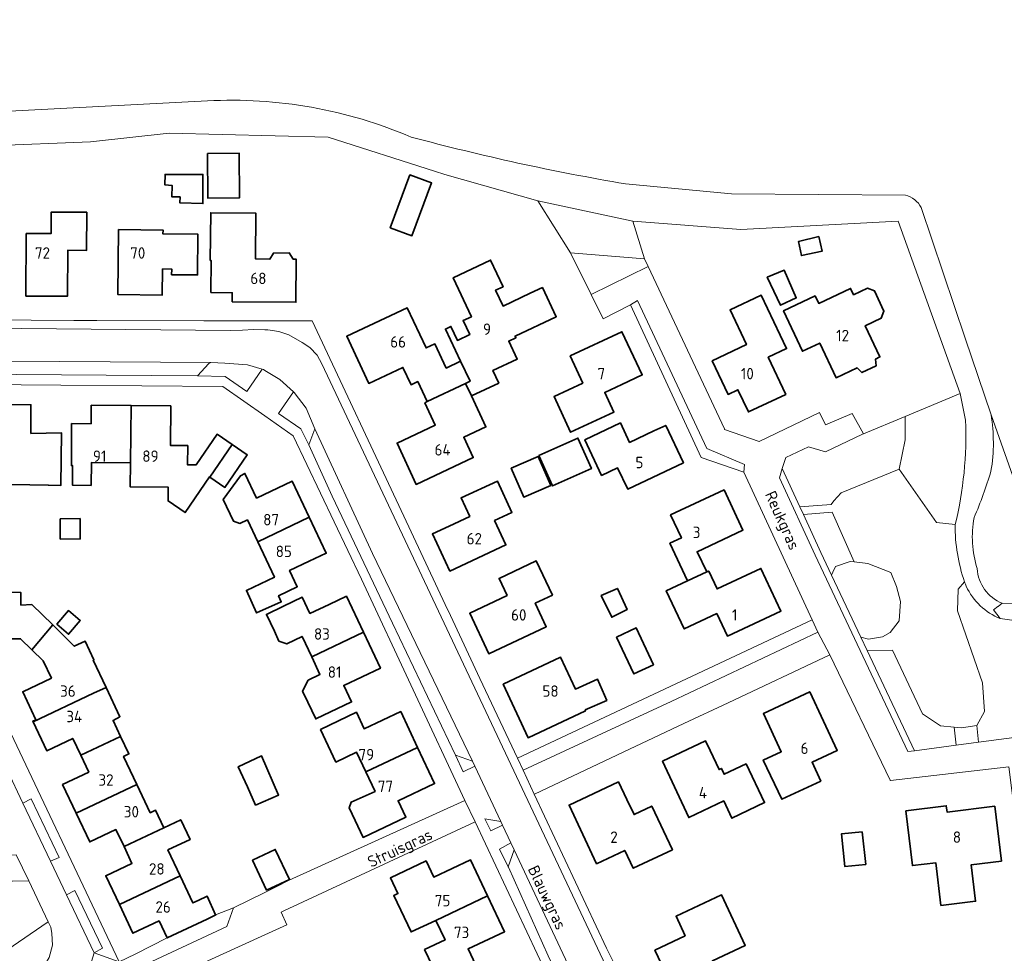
# Model space of a CAD drawing. Header units: metres. Extents: x 247853 to 249526, y 479948 to 481290.
# Tile 30 of 32: x 248961 to 249116, y 480798 to 480945. Entities that reach past the tile are written whole.
import ezdxf
from ezdxf.enums import TextEntityAlignment as Align

# ---------------------------------------------------------------- set-up
doc = ezdxf.new("R2010")
doc.units = ezdxf.units.M
for name, color, linetype, lineweight in [('B-XX-GR-GRAS-GV', 60, 'Continuous', 13), ('B-XX-GR-GROENVOORZIENING-GV', 80, 'Continuous', 18), ('B-XX-GR-HOUTWAL-GV', 40, 'Continuous', 13), ('B-XX-OG-BEBOUWING-GV', 7, 'Continuous', 35), ('B-XX-OG-BEBOUWING-T18', 10, 'Continuous', 18), ('B-XX-OG-TERREIN_ERF-GV', 7, 'Continuous', 18), ('B-XX-OG-TOPOGRAFIE-T18', 10, 'Continuous', 18), ('B-XX-OG-WATER-GV', 130, 'Continuous', 18), ('B-XX-VH-VERHARDING_GESLOTEN-GV', 252, 'Continuous', 18), ('B-XX-VH-VERHARDING_OPEN-GV', 252, 'Continuous', 18)]:
    doc.layers.add(name, color=color, linetype=linetype, lineweight=lineweight)
doc.styles.add('NLCS-ISO-M-T18', font='NLCS-ISO.ttf', dxfattribs={"height": 1.8})

msp = doc.modelspace()

# ---------------------------------------------------------------- linework, layer by layer
at = {"layer": 'B-XX-GR-GRAS-GV'}
for points in [[(248955.715, 480930.112), (248990.96, 480931.961)], [(249103.376, 480915.139), (249110.309, 480894.561), (249114.372, 480882.508), (249118.746, 480870.153), (249123.508, 480859.57), (249130.652, 480857.188), (249151.29, 480858.512), (249175.233, 480863.5), (249176.436, 480863.258), (249186.082, 480864.729), (249198.253, 480868.433), (249201.825, 480873.328), (249204.074, 480889.997), (249207.91, 480910.105), (249215.319, 480930.214)], [(249056.827, 480918.878), (249073.488, 480917.303), (249100.889, 480917.101)]]:
    msp.add_lwpolyline(points, dxfattribs=at)
for points in [[(248990.96, 480931.961, -0.1148158), (249023.056, 480926.257)], [(249023.056, 480926.257, 0.0235365), (249056.827, 480918.878)], [(249100.889, 480917.101, -0.2193063), (249103.376, 480915.139)]]:
    msp.add_lwpolyline(points, format="xyb", dxfattribs=at)
at = {"layer": 'B-XX-GR-GROENVOORZIENING-GV'}
for points in [[(249059.8, 480907.08), (249057.989, 480913.011), (249042.98, 480916.23), (249048.16, 480908.01)], [(249099.882, 480873.946), (249100.856, 480878.556), (249100.856, 480882.271), (249094.278, 480879.522), (249094.111, 480879.456), (249088.289, 480876.667), (249085.6, 480877.467), (249082.033, 480875.8), (249081.489, 480874.033), (249084.264, 480868.029), (249089.201, 480868.403), (249089.641, 480868.97), (249090.754, 480870.231)], [(249092.82, 480859.341), (249089.347, 480867.206), (249084.821, 480866.823), (249087.589, 480860.833), (249089.266, 480857.273), (249089.473, 480857.754), (249089.877, 480858.637), (249092.191, 480859.409)], [(249092.82, 480859.341), (249092.191, 480859.409), (249089.877, 480858.637), (249089.473, 480857.754), (249089.266, 480857.273), (249093.875, 480847.492), (249095.094, 480847.168), (249097.298, 480847.535), (249098.473, 480848.234), (249099.906, 480850.072), (249100.089, 480853.123), (249099.465, 480855.475), (249098.583, 480857.681), (249094.947, 480859.114)], [(249108.581, 480833.316), (249106.417, 480833.528), (249103.588, 480835.394), (249098.831, 480845.429), (249094.875, 480845.37), (249102.3, 480829.611), (249108.879, 480830.473)], [(249108.581, 480833.316), (249108.879, 480830.473), (249112.407, 480830.935), (249112.138, 480833.592), (249109.696, 480833.206)], [(248946.846, 480824.14), (248944.205, 480824.14), (248944.133, 480808.979), (248946.541, 480809.062), (248960.293, 480809.062), (248962.832, 480809.098), (248960.872, 480813.229), (248946.726, 480813.069), (248946.819, 480820.975)], [(248944.11, 480804.24), (248944.11, 480802.91), (248950.19, 480798.18), (248951.69, 480798.18), (248959.4, 480798.19), (248965.886, 480802.662), (248962.832, 480809.098), (248960.293, 480809.062), (248946.541, 480809.062), (248944.133, 480808.979)], [(248959.4, 480798.19), (248959.34, 480793.6), (248959.39, 480793.46), (248959.26, 480792.6), (248960.31, 480792.59), (248961.84, 480792.88), (248963.5, 480793.79), (248964.9, 480795.16), (248966.04, 480797.04), (248966.56, 480798.98), (248966.49, 480800.84), (248966.29, 480801.81), (248965.886, 480802.662)]]:
    msp.add_lwpolyline(points, close=True, dxfattribs=at)
for points in [[(249110.374, 480881.669), (249109.511, 480885.889), (249100.856, 480882.271)], [(249100.856, 480882.271), (249100.856, 480878.556), (249099.882, 480873.946), (249105.771, 480865.57), (249108.722, 480865.214)], [(249108.722, 480865.214), (249105.771, 480865.57), (249099.882, 480873.946), (249090.754, 480870.231), (249089.641, 480868.97), (249089.201, 480868.403), (249084.264, 480868.029), (249084.821, 480866.823), (249089.347, 480867.206), (249092.82, 480859.341), (249094.947, 480859.114), (249098.583, 480857.681), (249099.465, 480855.475), (249100.089, 480853.123), (249099.906, 480850.072), (249098.473, 480848.234), (249097.298, 480847.535), (249095.094, 480847.168), (249093.875, 480847.492), (249094.875, 480845.37), (249098.831, 480845.429), (249103.588, 480835.394), (249106.417, 480833.528), (249108.581, 480833.316), (249109.696, 480833.206), (249112.138, 480833.592), (249113.36, 480835.78), (249113.038, 480840.282), (249109.072, 480851.667), (249109.184, 480855.037), (249110.202, 480856.212)], [(249110.202, 480856.212), (249109.184, 480855.037), (249109.072, 480851.667), (249113.038, 480840.282), (249113.36, 480835.78), (249112.138, 480833.592), (249112.407, 480830.935), (249116.8, 480831.511), (249120.819, 480832.038), (249119.5, 480849.889), (249115.833, 480850.411)]]:
    msp.add_lwpolyline(points, dxfattribs=at)
for points in [[(249108.722, 480865.214, 0.0695359), (249110.374, 480881.669)], [(249110.202, 480856.212, -0.0864624), (249108.722, 480865.214)], [(249110.46, 480855.504, -0.0074812), (249110.202, 480856.212)], [(249115.833, 480850.411, -0.1880205), (249110.46, 480855.504)]]:
    msp.add_lwpolyline(points, format="xyb", dxfattribs=at)
at = {"layer": 'B-XX-GR-HOUTWAL-GV'}
msp.add_lwpolyline([(249116.122, 480852.833), (249118.778, 480852.811), (249138.067, 480853.811), (249150.678, 480854.433), (249159.533, 480855.533), (249166.722, 480856.611), (249173.278, 480858.5), (249179.522, 480858.9), (249184.333, 480858.489), (249186.167, 480857.278), (249184.878, 480856.167), (249193.2, 480853.45), (249194.978, 480859.533), (249176.436, 480863.258), (249175.233, 480863.5), (249151.29, 480858.512), (249130.652, 480857.188), (249123.508, 480859.57), (249118.746, 480870.153), (249114.372, 480882.508)], dxfattribs=at)
for points in [[(249114.372, 480882.508, -0.0406053), (249114.738, 480878.165)], [(249114.738, 480878.165, -0.0424788), (249114.365, 480873.629)], [(249114.365, 480873.629, -0.0292458), (249111.707, 480866.327)], [(249111.707, 480866.327, 0.1248385), (249112.202, 480858.294)], [(249112.202, 480858.294, 0.2912323), (249116.122, 480852.833)]]:
    msp.add_lwpolyline(points, format="xyb", dxfattribs=at)
at = {"layer": 'B-XX-OG-BEBOUWING-GV'}
for points in [[(248990.974, 480923.668), (248991.017, 480916.651), (248996.019, 480916.682), (248995.976, 480923.698)], [(248986.7, 480916.86), (248986.61, 480915.91), (248990.26, 480915.78), (248990.25, 480920.38), (248984.31, 480920.38), (248984.28, 480918.73), (248985.41, 480918.64), (248985.39, 480916.83)], [(249022.854, 480920.296), (249019.767, 480911.98), (249023.179, 480910.713), (249026.266, 480919.03)], [(248962.442, 480911.067), (248962.4, 480901.217), (248968.921, 480901.173), (248968.969, 480908.435), (248971.944, 480908.411), (248971.976, 480914.409), (248966.379, 480914.439), (248966.341, 480911.05)], [(249000.809, 480907.046), (248998.55, 480907.058), (248998.588, 480914.288), (248991.487, 480914.326), (248991.415, 480906.838), (248991.55, 480906.837), (248991.53, 480901.79), (248994.891, 480901.745), (248994.881, 480900.323), (249004.905, 480900.247), (249004.955, 480907.025), (249004.467, 480907.028), (249003.868, 480908.003), (249001.362, 480907.981)], [(248976.987, 480911.672), (248976.872, 480901.457), (248983.869, 480901.382), (248983.913, 480905.489), (248985.343, 480905.474), (248985.333, 480904.576), (248989.411, 480904.533), (248989.472, 480910.947), (248983.975, 480911.002), (248983.981, 480911.602)], [(249087.267, 480910.589), (249084.067, 480909.833), (249084.511, 480907.589), (249087.789, 480908.289)], [(249031.637, 480887.468), (249032.542, 480885.525), (249036.84, 480887.51), (249035.932, 480889.495), (249039.751, 480891.297), (249038.418, 480894.118), (249039.548, 480894.646), (249039.429, 480894.899), (249045.913, 480897.946), (249043.733, 480902.562), (249041.806, 480901.653), (249037.523, 480899.633), (249036.354, 480902.121), (249037.53, 480902.674), (249035.554, 480906.881), (249029.671, 480904.1), (249032.547, 480897.959), (249031.238, 480897.34), (249032.269, 480895.154), (249030.337, 480894.242), (249029.304, 480896.428), (249028.447, 480896.022), (249030.837, 480890.962), (249032.333, 480887.796)], [(249079.111, 480904.167), (249081.222, 480899.778), (249083.689, 480900.922), (249081.8, 480905.278)], [(249093.274, 480889.919), (249094.033, 480889.16), (249096.26, 480890.211), (249096.192, 480891.295), (249096.879, 480891.62), (249094.555, 480896.548), (249097.091, 480897.714), (249097.498, 480898.838), (249096.033, 480902.017), (249094.906, 480902.434), (249092.736, 480901.431), (249092.242, 480902.431), (249087.23, 480900.049), (249086.67, 480901.229), (249081.691, 480898.894), (249084.681, 480892.531), (249087.394, 480893.816), (249089.974, 480888.363)], [(249070.467, 480891.03), (249072.972, 480885.732), (249074.51, 480886.456), (249076.165, 480882.959), (249082.04, 480885.727), (249079.289, 480891.589), (249082.162, 480892.954), (249078.195, 480901.338), (249073.272, 480899.026), (249075.849, 480893.573)], [(249028.544, 480889.872), (249026.787, 480893.682), (249025.408, 480893.046), (249022.434, 480899.35), (249012.91, 480894.897), (249016.383, 480887.461), (249019.078, 480888.72), (249021.768, 480889.977), (249023.039, 480887.256), (249024.096, 480887.758), (249025.569, 480884.603), (249031.637, 480887.468), (249032.333, 480887.796), (249030.837, 480890.962)], [(249048.084, 480891.787), (249050.072, 480887.518), (249045.551, 480885.387), (249048.164, 480879.766), (249054.985, 480882.938), (249053.538, 480886.046), (249056.246, 480887.307), (249059.438, 480888.793), (249056.252, 480895.589)], [(249025.187, 480884.423), (249026.852, 480880.895), (249020.84, 480878.049), (249023.837, 480871.557), (249032.824, 480875.776), (249031.324, 480878.971), (249034.827, 480880.615), (249032.542, 480885.525), (249031.637, 480887.468), (249025.569, 480884.603)], [(248963.147, 480879.595), (248963.187, 480884.106), (248956.931, 480884.162), (248956.854, 480875.145), (248959.998, 480875.111), (248960.005, 480871.562), (248962.99, 480871.484), (248965.895, 480871.455), (248965.895, 480871.433), (248967.89, 480871.4), (248968.011, 480879.65)], [(248978.832, 480874.96), (248978.94, 480883.963), (248972.673, 480884.021), (248972.655, 480881.106), (248969.59, 480881.125), (248969.548, 480874.514), (248969.748, 480874.513), (248969.729, 480871.418), (248972.655, 480871.389), (248972.691, 480874.983)], [(248991.357, 480872.691), (248994.861, 480877.823), (248992.49, 480879.443), (248989.189, 480874.614), (248987.847, 480874.62), (248987.861, 480877.661), (248985.168, 480877.674), (248985.197, 480883.905), (248978.94, 480883.963), (248978.832, 480874.96), (248978.818, 480871.148), (248984.779, 480871.126), (248984.771, 480868.956), (248987.446, 480867.127), (248991.291, 480872.736)], [(249061.296, 480879.965), (249057.46, 480878.157), (249056.007, 480881.241), (249050.406, 480878.586), (249053.039, 480872.958), (249055.572, 480874.144), (249057.156, 480870.815), (249065.934, 480874.967), (249063.139, 480880.834)], [(249043.179, 480876.094), (249045.321, 480871.31), (249051.443, 480874.05), (249049.302, 480878.835)], [(248991.357, 480872.691), (248993.726, 480871.072), (248997.233, 480876.202), (248994.861, 480877.823)], [(249038.821, 480874.135), (249040.795, 480869.563), (249045.042, 480871.397), (249043.067, 480875.969)], [(248997.266, 480865.964), (248998.886, 480862.517), (249007.003, 480866.393), (249004.337, 480872.059), (248998.722, 480869.405), (248996.874, 480873.276), (248996.196, 480872.907), (248993.467, 480869.179), (248995.054, 480865.782), (248996.079, 480865.41)], [(249029.016, 480864.989), (249026.409, 480863.763), (249029.168, 480857.894), (249037.969, 480862.02), (249036.179, 480865.853), (249038.927, 480867.136), (249036.627, 480872.064), (249030.917, 480869.416), (249032.269, 480866.518)], [(249066.551, 480856.383), (249069.605, 480857.761), (249068.084, 480860.957), (249075.309, 480864.346), (249072.337, 480870.696), (249063.915, 480866.747), (249065.614, 480863.124), (249063.802, 480862.275)], [(248967.792, 480866.152), (248967.802, 480862.949), (248970.936, 480862.958), (248970.926, 480866.162)], [(249007.003, 480866.393), (248998.886, 480862.517), (249001.512, 480856.93), (248998.244, 480855.391), (248997.107, 480854.86), (248998.725, 480851.314), (249002.605, 480853.047), (249002.168, 480854.026), (249005.109, 480855.431), (249003.909, 480858.007), (249006.967, 480859.446), (249009.673, 480860.72)], [(249038.163, 480854.037), (249032.282, 480851.272), (249035.274, 480844.887), (249044.332, 480849.131), (249042.587, 480852.841), (249045.304, 480854.123), (249042.763, 480859.512), (249036.888, 480856.754)], [(249069.605, 480857.761), (249066.551, 480856.383), (249063.223, 480854.814), (249066.047, 480848.804), (249071.178, 480851.215), (249072.849, 480847.658), (249081.279, 480851.615), (249078.128, 480858.334), (249071.229, 480855.098), (249069.913, 480857.905)], [(249052.98, 480854.06), (249054.64, 480850.64), (249057.06, 480851.84), (249055.53, 480855.18)], [(248961.569, 480852.521), (248961.578, 480854.544), (248958.32, 480854.558), (248958.319, 480854.42), (248953.582, 480854.455), (248953.591, 480852.28), (248953.525, 480842.301), (248958.535, 480842.286), (248958.561, 480847.252), (248961.546, 480847.236), (248963.318, 480845.513), (248966.611, 480849.417), (248963.34, 480852.63)], [(249007.405, 480844.376), (249015.538, 480848.258), (249012.868, 480853.931), (249010.161, 480852.657), (249007.113, 480851.223), (249005.903, 480853.793), (249002.934, 480852.363), (249000.273, 480851.082), (249001.522, 480848.429), (249002.23, 480846.87), (249003.492, 480846.429), (249005.889, 480847.602)], [(248967.269, 480849.541), (248969.099, 480847.961), (248970.947, 480850.102), (248969.116, 480851.681)], [(248966.611, 480849.417), (248963.318, 480845.513), (248965.126, 480843.756), (248966.41, 480841.06), (248961.885, 480838.906), (248963.954, 480834.484), (248963.465, 480834.255), (248963.516, 480834.147), (248973.053, 480838.664), (248975.025, 480839.568), (248973, 480843.859), (248973.097, 480843.905), (248971.697, 480846.876), (248970.012, 480846.076)], [(249055.415, 480847.52), (249058.143, 480841.712), (249061.216, 480843.15), (249058.497, 480848.961)], [(249015.538, 480848.258), (249007.405, 480844.376), (249008.69, 480841.639), (249006.847, 480840.722), (249005.969, 480839.006), (249006.775, 480837.268), (249008.02, 480834.623), (249013.668, 480837.295), (249012.449, 480839.884), (249018.205, 480842.592)], [(249037.524, 480840.086), (249041.471, 480831.662), (249050.528, 480835.907), (249050.462, 480836.047), (249053.866, 480837.544), (249052.408, 480840.857), (249048.927, 480839.325), (249046.582, 480844.331)], [(248971.03, 480828.89), (248977.301, 480831.868), (248976.112, 480834.379), (248977.199, 480834.96), (248975.025, 480839.568), (248973.053, 480838.664), (248963.516, 480834.147), (248965.67, 480829.611), (248969.766, 480831.554)], [(249087.567, 480824.831), (249086.186, 480827.787), (249090.166, 480829.647), (249085.825, 480838.902), (249078.515, 480835.456), (249081.341, 480829.459), (249078.511, 480828.136), (249081.428, 480821.962)], [(249024.079, 480830.112), (249021.408, 480835.786), (249015.653, 480833.078), (249014.435, 480835.666), (249008.788, 480832.952), (249011.212, 480827.821), (249014.467, 480829.366), (249015.929, 480826.261)], [(248977.301, 480831.868), (248971.03, 480828.89), (248972.288, 480826.241), (248968.165, 480824.284), (248970.303, 480819.764), (248979.863, 480824.273), (248977.77, 480828.705), (248978.61, 480829.103)], [(249062.618, 480827.964), (249066.781, 480819.092), (249072.272, 480821.697), (249073.558, 480818.988), (249078.723, 480821.439), (249075.8, 480827.545), (249072.34, 480825.914), (249071.913, 480826.821), (249071.543, 480826.646), (249070.131, 480829.641), (249069.412, 480831.166)], [(248997.3, 480823.93), (248998.563, 480821.041), (249002.179, 480822.621), (248999.471, 480828.818), (248995.83, 480827.09)], [(249015.929, 480826.261), (249017.374, 480823.193), (249013.606, 480821.51), (249013.294, 480820.61), (249014.22, 480818.615), (249015.478, 480815.966), (249022.216, 480819.154), (249021.002, 480821.733), (249026.749, 480824.438), (249024.079, 480830.112)], [(248977.834, 480814.515), (248984.111, 480817.488), (248982.805, 480820.245), (248981.955, 480819.843), (248979.863, 480824.273), (248970.303, 480819.764), (248972.444, 480815.24), (248976.568, 480817.191)], [(249055.723, 480824.714), (249047.934, 480821.044), (249052.266, 480811.819), (249056.701, 480813.917), (249058.037, 480811.093), (249064.19, 480814.004), (249060.939, 480820.885), (249058.153, 480819.561), (249057.026, 480821.951)], [(249100.944, 480820.159), (249101.995, 480811.528), (249105.66, 480811.97), (249106.471, 480805.238), (249111.94, 480805.897), (249111.247, 480811.648), (249116.008, 480812.232), (249114.953, 480820.869), (249107.449, 480819.949), (249107.327, 480820.942)], [(248977.102, 480805.392), (248986.674, 480809.93), (248984.758, 480813.98), (248988.239, 480815.627), (248986.765, 480818.744), (248984.111, 480817.488), (248977.834, 480814.515), (248979.089, 480811.863), (248974.965, 480809.912)], [(249094.103, 480816.861), (249090.822, 480816.517), (249091.362, 480811.369), (249094.644, 480811.713)], [(248998.07, 480812.377), (249000.286, 480807.65), (249003.877, 480809.334), (249001.661, 480814.061)], [(249026.953, 480802.895), (249035.071, 480806.761), (249032.38, 480812.429), (249026.625, 480809.698), (249025.41, 480812.259), (249019.799, 480809.589), (249020.98, 480807.102), (249020.3, 480806.798), (249023.035, 480801.079)], [(248990.916, 480803.07), (248992.279, 480803.739), (248992.259, 480803.783), (248990.91, 480806.705), (248989.516, 480806.041), (248988.697, 480805.654), (248986.674, 480809.93), (248977.102, 480805.392), (248979.245, 480800.861), (248983.359, 480802.812), (248984.635, 480800.121)], [(249035.071, 480806.761), (249026.953, 480802.895), (249028.405, 480799.821), (249025.159, 480798.288), (249027.599, 480793.167), (249033.235, 480795.828), (249032.025, 480798.389), (249037.76, 480801.097)], [(249066.21, 480800.481), (249061.438, 480798.198), (249062.932, 480794.996), (249062.205, 480794.657), (249063.634, 480791.594), (249064.338, 480791.916), (249066.318, 480787.76), (249073.084, 480790.984), (249070.502, 480796.53), (249075.653, 480798.944), (249071.915, 480806.926), (249064.762, 480803.551)]]:
    msp.add_lwpolyline(points, close=True, dxfattribs=at)
at = {"layer": 'B-XX-OG-TERREIN_ERF-GV'}
for points in [[(248956.43, 480897.45), (248969.94, 480897.34), (248973.54, 480897.34), (248990.43, 480897.31), (249000, 480897.299), (249007.44, 480897.29), (249007.45, 480897.29), (249021.89, 480866.54), (249028.43, 480852.63), (249029.24, 480850.89), (249033.89, 480840.99), (249039.799, 480828.416), (249086.189, 480850.2), (249075.444, 480873.456), (249068.71, 480875.8), (249057.58, 480899.85), (249053.3, 480897.63), (249051.407, 480901.453), (249048.21, 480907.93), (249048.16, 480908.01), (249042.98, 480916.23), (249028.34, 480920.38), (249026.74, 480920.89), (249009.987, 480926.232), (248984.927, 480926.85), (248972.56, 480925.48), (248956.71, 480924.88)], [(248958.32, 480854.558), (248961.578, 480854.544), (248961.569, 480852.521), (248963.34, 480852.63), (248966.611, 480849.417), (248970.012, 480846.076), (248971.697, 480846.876), (248973.097, 480843.905), (248973, 480843.859), (248975.025, 480839.568), (248977.199, 480834.96), (248976.112, 480834.379), (248977.301, 480831.868), (248978.61, 480829.103), (248977.77, 480828.705), (248979.863, 480824.273), (248981.955, 480819.843), (248982.805, 480820.245), (248984.111, 480817.488), (248986.765, 480818.744), (248988.239, 480815.627), (248984.758, 480813.98), (248986.674, 480809.93), (248988.697, 480805.654), (248989.516, 480806.041), (248990.91, 480806.705), (248992.259, 480803.783), (248995.1, 480804.86), (249000, 480807.28), (249001.68, 480808.11), (249003.83, 480809.2), (249031.528, 480821.789), (249015.26, 480856.61), (249004.48, 480879.19), (249000, 480882.337), (248993.39, 480886.98), (248967.89, 480887.18), (248949.06, 480887.33)], [(248979.58, 480797.58), (248984.635, 480800.121), (248983.359, 480802.812), (248979.245, 480800.861), (248977.102, 480805.392), (248974.965, 480809.912), (248979.089, 480811.863), (248977.834, 480814.515), (248976.568, 480817.191), (248972.444, 480815.24), (248970.303, 480819.764), (248968.165, 480824.284), (248972.288, 480826.241), (248971.03, 480828.89), (248969.766, 480831.554), (248965.67, 480829.611), (248963.516, 480834.147), (248963.465, 480834.255), (248963.954, 480834.484), (248961.885, 480838.906), (248966.41, 480841.06), (248965.126, 480843.756), (248963.318, 480845.513), (248961.546, 480847.236), (248958.561, 480847.252)], [(248958.08, 480836.39), (248977.05, 480796.34)], [(249042.89, 480797.64), (249033.13, 480818.4), (249002.99, 480804.38), (249002.61, 480804.19), (249003.48, 480802.21), (249000, 480800.616), (248990.45, 480796.24)]]:
    msp.add_lwpolyline(points, dxfattribs=at)
for points in [[(248990.974, 480923.668), (248995.976, 480923.698), (248996.019, 480916.682), (248991.017, 480916.651)], [(248986.7, 480916.86), (248985.39, 480916.83), (248985.41, 480918.64), (248984.28, 480918.73), (248984.31, 480920.38), (248990.25, 480920.38), (248990.26, 480915.78), (248986.61, 480915.91)], [(249022.854, 480920.296), (249026.266, 480919.03), (249023.179, 480910.713), (249019.767, 480911.98)], [(248962.442, 480911.067), (248966.341, 480911.05), (248966.379, 480914.439), (248971.976, 480914.409), (248971.944, 480908.411), (248968.969, 480908.435), (248968.921, 480901.173), (248962.4, 480901.217)], [(248991.55, 480906.837), (248991.415, 480906.838), (248991.487, 480914.326), (248998.588, 480914.288), (248998.55, 480907.058), (249000.809, 480907.046), (249001.362, 480907.981), (249003.868, 480908.003), (249004.467, 480907.028), (249004.955, 480907.025), (249004.905, 480900.247), (248994.881, 480900.323), (248994.891, 480901.745), (248991.53, 480901.79)], [(249059.8, 480907.08), (249060.367, 480905.875), (249072.411, 480880.289), (249072.4, 480880.178), (249077.833, 480878.333), (249087.378, 480882.889), (249088.311, 480880.911), (249092.489, 480882.733), (249094.278, 480879.522), (249100.856, 480882.271), (249109.511, 480885.889), (249099.767, 480913.022), (249074.944, 480911.678), (249057.989, 480913.011)], [(248976.987, 480911.672), (248983.981, 480911.602), (248983.975, 480911.002), (248989.472, 480910.947), (248989.411, 480904.533), (248985.333, 480904.576), (248985.343, 480905.474), (248983.913, 480905.489), (248983.869, 480901.382), (248976.872, 480901.457)], [(249087.267, 480910.589), (249087.789, 480908.289), (249084.511, 480907.589), (249084.067, 480909.833)], [(249032.542, 480885.525), (249034.827, 480880.615), (249031.324, 480878.971), (249032.824, 480875.776), (249023.837, 480871.557), (249020.84, 480878.049), (249026.852, 480880.895), (249025.187, 480884.423), (249025.569, 480884.603), (249024.096, 480887.758), (249023.039, 480887.256), (249021.768, 480889.977), (249019.078, 480888.72), (249016.383, 480887.461), (249012.91, 480894.897), (249022.434, 480899.35), (249025.408, 480893.046), (249026.787, 480893.682), (249028.544, 480889.872), (249030.837, 480890.962), (249028.447, 480896.022), (249029.304, 480896.428), (249030.337, 480894.242), (249032.269, 480895.154), (249031.238, 480897.34), (249032.547, 480897.959), (249029.671, 480904.1), (249035.554, 480906.881), (249037.53, 480902.674), (249036.354, 480902.121), (249037.523, 480899.633), (249041.806, 480901.653), (249043.733, 480902.562), (249045.913, 480897.946), (249039.429, 480894.899), (249039.548, 480894.646), (249038.418, 480894.118), (249039.751, 480891.297), (249035.932, 480889.495), (249036.84, 480887.51)], [(249079.111, 480904.167), (249081.8, 480905.278), (249083.689, 480900.922), (249081.222, 480899.778)], [(249092.736, 480901.431), (249094.906, 480902.434), (249096.033, 480902.017), (249097.498, 480898.838), (249097.091, 480897.714), (249094.555, 480896.548), (249096.879, 480891.62), (249096.192, 480891.295), (249096.26, 480890.211), (249094.033, 480889.16), (249093.274, 480889.919), (249089.974, 480888.363), (249087.394, 480893.816), (249084.681, 480892.531), (249081.691, 480898.894), (249086.67, 480901.229), (249087.23, 480900.049), (249092.242, 480902.431)], [(249082.04, 480885.727), (249076.165, 480882.959), (249074.51, 480886.456), (249072.972, 480885.732), (249070.467, 480891.03), (249075.849, 480893.573), (249073.272, 480899.026), (249078.195, 480901.338), (249082.162, 480892.954), (249079.289, 480891.589)], [(249054.985, 480882.938), (249048.164, 480879.766), (249045.551, 480885.387), (249050.072, 480887.518), (249048.084, 480891.787), (249056.252, 480895.589), (249059.438, 480888.793), (249056.246, 480887.307), (249053.538, 480886.046)], [(248956.931, 480884.162), (248963.187, 480884.106), (248963.147, 480879.595), (248968.011, 480879.65), (248967.89, 480871.4), (248965.895, 480871.433), (248965.895, 480871.455), (248962.99, 480871.484), (248960.005, 480871.562), (248959.998, 480875.111), (248956.854, 480875.145), (248950.704, 480875.21), (248950.667, 480871.605), (248947.752, 480871.634), (248947.759, 480877.886), (248950.597, 480877.861), (248950.654, 480884.218)], [(248994.861, 480877.823), (248997.233, 480876.202), (248993.726, 480871.072), (248991.357, 480872.691), (248991.291, 480872.736), (248987.446, 480867.127), (248984.771, 480868.956), (248984.779, 480871.126), (248978.818, 480871.148), (248978.832, 480874.96), (248972.691, 480874.983), (248972.655, 480871.389), (248969.729, 480871.418), (248969.748, 480874.513), (248969.548, 480874.514), (248969.59, 480881.125), (248972.655, 480881.106), (248972.673, 480884.021), (248978.94, 480883.963), (248985.197, 480883.905), (248985.168, 480877.674), (248987.861, 480877.661), (248987.847, 480874.62), (248989.189, 480874.614), (248992.49, 480879.443)], [(249056.007, 480881.241), (249057.46, 480878.157), (249061.296, 480879.965), (249063.139, 480880.834), (249065.934, 480874.967), (249057.156, 480870.815), (249055.572, 480874.144), (249053.039, 480872.958), (249050.406, 480878.586)], [(249043.179, 480876.094), (249049.302, 480878.835), (249051.443, 480874.05), (249045.321, 480871.31)], [(249038.821, 480874.135), (249043.067, 480875.969), (249045.042, 480871.397), (249040.795, 480869.563)], [(249007.003, 480866.393), (249009.673, 480860.72), (249006.967, 480859.446), (249003.909, 480858.007), (249005.109, 480855.431), (249002.168, 480854.026), (249002.605, 480853.047), (248998.725, 480851.314), (248997.107, 480854.86), (248998.244, 480855.391), (249001.512, 480856.93), (248998.886, 480862.517), (248997.266, 480865.964), (248996.079, 480865.41), (248995.054, 480865.782), (248993.467, 480869.179), (248996.196, 480872.907), (248996.874, 480873.276), (248998.722, 480869.405), (249004.337, 480872.059)], [(249030.917, 480869.416), (249036.627, 480872.064), (249038.927, 480867.136), (249036.179, 480865.853), (249037.969, 480862.02), (249029.168, 480857.894), (249026.409, 480863.763), (249029.016, 480864.989), (249032.269, 480866.518)], [(249069.605, 480857.761), (249069.913, 480857.905), (249071.229, 480855.098), (249078.128, 480858.334), (249081.279, 480851.615), (249072.849, 480847.658), (249071.178, 480851.215), (249066.047, 480848.804), (249063.223, 480854.814), (249066.551, 480856.383), (249063.802, 480862.275), (249065.614, 480863.124), (249063.915, 480866.747), (249072.337, 480870.696), (249075.309, 480864.346), (249068.084, 480860.957)], [(248967.792, 480866.152), (248970.926, 480866.162), (248970.936, 480862.958), (248967.802, 480862.949)], [(249038.163, 480854.037), (249036.888, 480856.754), (249042.763, 480859.512), (249045.304, 480854.123), (249042.587, 480852.841), (249044.332, 480849.131), (249035.274, 480844.887), (249032.282, 480851.272)], [(249052.98, 480854.06), (249055.53, 480855.18), (249057.06, 480851.84), (249054.64, 480850.64)], [(249006.775, 480837.268), (249005.969, 480839.006), (249006.847, 480840.722), (249008.69, 480841.639), (249007.405, 480844.376), (249005.889, 480847.602), (249003.492, 480846.429), (249002.23, 480846.87), (249001.522, 480848.429), (249000.273, 480851.082), (249002.934, 480852.363), (249005.903, 480853.793), (249007.113, 480851.223), (249010.161, 480852.657), (249012.868, 480853.931), (249015.538, 480848.258), (249018.205, 480842.592), (249012.449, 480839.884), (249013.668, 480837.295), (249008.02, 480834.623)], [(248967.269, 480849.541), (248969.116, 480851.681), (248970.947, 480850.102), (248969.099, 480847.961)], [(249055.415, 480847.52), (249058.497, 480848.961), (249061.216, 480843.15), (249058.143, 480841.712)], [(249050.462, 480836.047), (249050.528, 480835.907), (249041.471, 480831.662), (249037.524, 480840.086), (249046.582, 480844.331), (249048.927, 480839.325), (249052.408, 480840.857), (249053.866, 480837.544)], [(249057.43, 480829.83), (249042.48, 480822.76), (249042.45, 480822.75), (249053.84, 480798.51), (249054.84, 480796.39), (249062.19, 480780.83), (249067.36, 480781.03), (249069.33, 480781.1), (249069.61, 480778.15), (249083.667, 480762.256), (249085.443, 480760.345), (249120.6, 480794.55), (249120.665, 480794.61), (249119.933, 480804.889), (249119.11, 480811.558), (249118.111, 480819.6), (249117.189, 480827.067), (249098.533, 480824.933), (249098.511, 480824.989), (249089.011, 480844.711), (249072.967, 480837.167), (249065.99, 480833.88)], [(249087.567, 480824.831), (249081.428, 480821.962), (249078.511, 480828.136), (249081.341, 480829.459), (249078.515, 480835.456), (249085.825, 480838.902), (249090.166, 480829.647), (249086.186, 480827.787)], [(249015.929, 480826.261), (249014.467, 480829.366), (249011.212, 480827.821), (249008.788, 480832.952), (249014.435, 480835.666), (249015.653, 480833.078), (249021.408, 480835.786), (249024.079, 480830.112), (249026.749, 480824.438), (249021.002, 480821.733), (249022.216, 480819.154), (249015.478, 480815.966), (249014.22, 480818.615), (249013.294, 480820.61), (249013.606, 480821.51), (249017.374, 480823.193)], [(249075.8, 480827.545), (249078.723, 480821.439), (249073.558, 480818.988), (249072.272, 480821.697), (249066.781, 480819.092), (249062.618, 480827.964), (249069.412, 480831.166), (249070.131, 480829.641), (249071.543, 480826.646), (249071.913, 480826.821), (249072.34, 480825.914)], [(248999.471, 480828.818), (249002.179, 480822.621), (248998.563, 480821.041), (248997.3, 480823.93), (248995.83, 480827.09)], [(249060.939, 480820.885), (249064.19, 480814.004), (249058.037, 480811.093), (249056.701, 480813.917), (249052.266, 480811.819), (249047.934, 480821.044), (249055.723, 480824.714), (249057.026, 480821.951), (249058.153, 480819.561)], [(249105.66, 480811.97), (249101.995, 480811.528), (249100.944, 480820.159), (249107.327, 480820.942), (249107.449, 480819.949), (249114.953, 480820.869), (249116.008, 480812.232), (249111.247, 480811.648), (249111.94, 480805.897), (249106.471, 480805.238)], [(249094.103, 480816.861), (249094.644, 480811.713), (249091.362, 480811.369), (249090.822, 480816.517)], [(248998.07, 480812.377), (249001.661, 480814.061), (249003.877, 480809.334), (249000.286, 480807.65)], [(249035.071, 480806.761), (249037.76, 480801.097), (249032.025, 480798.389), (249033.235, 480795.828), (249027.599, 480793.167), (249025.159, 480798.288), (249028.405, 480799.821), (249026.953, 480802.895), (249023.035, 480801.079), (249020.3, 480806.798), (249020.98, 480807.102), (249019.799, 480809.589), (249025.41, 480812.259), (249026.625, 480809.698), (249032.38, 480812.429)], [(249066.21, 480800.481), (249064.762, 480803.551), (249071.915, 480806.926), (249075.653, 480798.944), (249070.502, 480796.53), (249073.084, 480790.984), (249066.318, 480787.76), (249064.338, 480791.916), (249063.634, 480791.594), (249062.205, 480794.657), (249062.932, 480794.996), (249061.438, 480798.198)]]:
    msp.add_lwpolyline(points, close=True, dxfattribs=at)
at = {"layer": 'B-XX-OG-WATER-GV'}
for points in [[(248895.285, 480944.741), (248924.83, 480932.08), (248940.54, 480930.41), (248940.79, 480925.31), (248956.71, 480924.88), (248972.56, 480925.48), (248984.927, 480926.85), (249009.987, 480926.232), (249026.74, 480920.89), (249028.34, 480920.38), (249042.98, 480916.23), (249057.989, 480913.011), (249074.944, 480911.678), (249099.767, 480913.022), (249109.511, 480885.889), (249110.374, 480881.669)], [(248990.96, 480931.961), (248955.715, 480930.112)], [(249100.889, 480917.101), (249073.488, 480917.303), (249056.827, 480918.878)], [(249114.372, 480882.508), (249110.309, 480894.561), (249103.376, 480915.139)], [(249118.778, 480852.811), (249116.122, 480852.833), (249115.492, 480852.345), (249115.433, 480852.3), (249114.778, 480851.778), (249115.833, 480850.411), (249119.5, 480849.889)], [(249115.833, 480850.411), (249114.778, 480851.778), (249115.433, 480852.3), (249115.492, 480852.345), (249116.122, 480852.833)]]:
    msp.add_lwpolyline(points, dxfattribs=at)
for points in [[(249023.056, 480926.257, 0.1148158), (248990.96, 480931.961)], [(249056.827, 480918.878, -0.0235365), (249023.056, 480926.257)], [(249103.376, 480915.139, 0.2193063), (249100.889, 480917.101)], [(249110.374, 480881.669, -0.0695359), (249108.722, 480865.214)], [(249114.738, 480878.165, 0.0406053), (249114.372, 480882.508)], [(249114.365, 480873.629, 0.0424788), (249114.738, 480878.165)], [(249111.707, 480866.327, 0.0292458), (249114.365, 480873.629)], [(249112.202, 480858.294, -0.1248385), (249111.707, 480866.327)], [(249108.722, 480865.214, 0.0864624), (249110.202, 480856.212)], [(249116.122, 480852.833, -0.2912323), (249112.202, 480858.294)], [(249110.202, 480856.212, 0.0074812), (249110.46, 480855.504)], [(249110.46, 480855.504, 0.1880205), (249115.833, 480850.411)]]:
    msp.add_lwpolyline(points, format="xyb", dxfattribs=at)
at = {"layer": 'B-XX-VH-VERHARDING_GESLOTEN-GV'}
for points in [[(249053.73, 480795.71), (249029.99, 480846.04), (249008.98, 480890.56), (249008.23, 480891.89), (249007.09, 480893.1), (249005.91, 480893.89), (249003.78, 480895.11), (249002.24, 480895.64), (249000.5, 480895.89), (249000, 480895.905), (248998.24, 480895.96), (248996.48, 480895.86), (248994.56, 480895.81), (248934.36, 480896.36)], [(248951.8, 480891.04), (248991.53, 480890.76), (248993.69, 480890.66), (248997.3, 480890.41), (248999.58, 480889.7), (248999.81, 480889.63), (249000, 480889.517), (249002.38, 480888.1), (249004.53, 480886.13), (249004.63, 480886.03), (249006.54, 480883.58), (249007.91, 480880.29), (249016.986, 480860.672), (249032.71, 480827.99), (249033.1, 480827.18), (249037.179, 480818.48), (249037.46, 480817.88), (249038.758, 480815.114), (249039.29, 480813.98), (249050.98, 480789.06)]]:
    msp.add_lwpolyline(points, dxfattribs=at)
at = {"layer": 'B-XX-VH-VERHARDING_OPEN-GV'}
for points in [[(249051.407, 480901.453), (249060.367, 480905.875), (249059.8, 480907.08), (249048.16, 480908.01), (249048.21, 480907.93)], [(249057.58, 480899.85), (249068.71, 480875.8), (249075.444, 480873.456), (249075.533, 480874.703), (249069.59, 480877.19), (249058.71, 480900.53)], [(248951.8, 480891.04), (248953.84, 480888.9), (248975.04, 480888.74), (248989.4, 480888.66), (248991.18, 480890.6), (248991.53, 480890.76)], [(248991.53, 480890.76), (248991.18, 480890.6), (248989.4, 480888.66), (248993.78, 480888.54), (248997.16, 480886.21), (248999.58, 480889.7), (248997.3, 480890.41), (248993.69, 480890.66)], [(249006.958, 480877.794), (249007.91, 480880.29), (249006.54, 480883.58), (249004.63, 480886.03), (249004.53, 480886.13), (249002.14, 480882.74), (249005.66, 480880.3)], [(249032.71, 480827.99), (249016.986, 480860.672), (249007.91, 480880.29), (249006.958, 480877.794), (249006.96, 480877.79), (249010.64, 480869.71), (249020.14, 480849.7), (249030.03, 480828.93), (249030.04, 480828.91)], [(249081.489, 480874.033), (249081.049, 480872.602), (249086.683, 480860.41), (249101.259, 480829.475), (249102.3, 480829.611), (249094.875, 480845.37), (249093.875, 480847.492), (249089.266, 480857.273), (249087.589, 480860.833), (249084.821, 480866.823), (249084.264, 480868.029)], [(249087.076, 480848.266), (249086.189, 480850.2), (249039.799, 480828.416), (249040.68, 480826.54), (249063.99, 480837.38)], [(249040.68, 480826.54), (249042.45, 480822.75), (249042.48, 480822.76), (249057.43, 480829.83), (249065.99, 480833.88), (249072.967, 480837.167), (249089.011, 480844.711), (249087.076, 480848.266), (249063.99, 480837.38)], [(249032.71, 480827.99), (249030.04, 480828.91), (249031.23, 480826.28), (249033.1, 480827.18)], [(248966.26, 480812.2), (248967.6, 480812.79), (248963.24, 480822.03), (248961.9, 480821.35)], [(248971.63, 480792.86), (248973.23, 480792.29), (248978.06, 480790.56), (248978.09, 480790.58), (248978.91, 480790.95), (248990.45, 480796.24), (249000, 480800.616), (249003.48, 480802.21), (249002.61, 480804.19), (249002.99, 480804.38), (249033.13, 480818.4), (249031.528, 480821.789), (249003.83, 480809.2), (249001.68, 480808.11), (249000, 480807.28), (248995.1, 480804.86), (248994.03, 480801.93), (248979.86, 480795.3), (248977.05, 480796.34), (248973.11, 480797.8)], [(249037.46, 480817.88), (249037.179, 480818.48), (249034.68, 480818.86), (249035.61, 480817.01)], [(249038.35, 480811.3), (249039.29, 480813.98), (249038.758, 480815.114), (249036.98, 480814.13)], [(249039.29, 480813.98), (249038.35, 480811.3), (249038.36, 480811.28), (249044.63, 480797.33), (249048.08, 480790.11), (249048.09, 480790.1), (249050.98, 480789.06)], [(248973.11, 480797.8), (248974.46, 480798.51), (248970.09, 480807.61), (248968.76, 480806.94)], [(248977.05, 480796.34), (248979.86, 480795.3), (248994.03, 480801.93), (248995.1, 480804.86), (248992.259, 480803.783), (248992.279, 480803.739), (248990.916, 480803.07), (248984.635, 480800.121), (248979.58, 480797.58)]]:
    msp.add_lwpolyline(points, close=True, dxfattribs=at)
for points in [[(249116.8, 480831.511), (249112.407, 480830.935), (249108.879, 480830.473), (249102.3, 480829.611), (249101.259, 480829.475), (249086.683, 480860.41), (249081.049, 480872.602), (249081.489, 480874.033), (249082.033, 480875.8), (249085.6, 480877.467), (249088.289, 480876.667), (249094.111, 480879.456), (249094.278, 480879.522), (249092.489, 480882.733), (249088.311, 480880.911), (249087.378, 480882.889), (249077.833, 480878.333), (249072.4, 480880.178), (249072.411, 480880.289), (249060.367, 480905.875), (249051.407, 480901.453), (249053.3, 480897.63), (249057.58, 480899.85), (249058.71, 480900.53), (249069.59, 480877.19), (249075.533, 480874.703), (249075.444, 480873.456), (249086.189, 480850.2), (249087.076, 480848.266), (249089.011, 480844.711), (249098.511, 480824.989), (249098.533, 480824.933), (249117.189, 480827.067)], [(249054.84, 480796.39), (249053.84, 480798.51), (249042.45, 480822.75), (249040.68, 480826.54), (249039.799, 480828.416), (249033.89, 480840.99), (249029.24, 480850.89), (249028.43, 480852.63), (249021.89, 480866.54), (249007.45, 480897.29), (249007.44, 480897.29), (249000, 480897.299), (248990.43, 480897.31), (248973.54, 480897.34), (248969.94, 480897.34), (248956.43, 480897.45)], [(248934.36, 480896.36), (248994.56, 480895.81), (248996.48, 480895.86), (248998.24, 480895.96), (249000, 480895.905), (249000.5, 480895.89), (249002.24, 480895.64), (249003.78, 480895.11), (249005.91, 480893.89), (249007.09, 480893.1), (249008.23, 480891.89), (249008.98, 480890.56), (249029.99, 480846.04), (249053.73, 480795.71)], [(249044.63, 480797.33), (249038.36, 480811.28), (249038.35, 480811.3), (249036.98, 480814.13), (249038.758, 480815.114), (249037.46, 480817.88), (249035.61, 480817.01), (249034.68, 480818.86), (249037.179, 480818.48), (249033.1, 480827.18), (249031.23, 480826.28), (249030.04, 480828.91), (249030.03, 480828.93), (249020.14, 480849.7), (249010.64, 480869.71), (249006.96, 480877.79), (249006.958, 480877.794), (249005.66, 480880.3), (249002.14, 480882.74), (249004.53, 480886.13), (249002.38, 480888.1), (249000, 480889.517), (248999.81, 480889.63), (248999.58, 480889.7), (248997.16, 480886.21), (248993.78, 480888.54), (248989.4, 480888.66), (248975.04, 480888.74), (248953.84, 480888.9)], [(248949.06, 480887.33), (248967.89, 480887.18), (248993.39, 480886.98), (249000, 480882.337), (249004.48, 480879.19), (249015.26, 480856.61), (249031.528, 480821.789), (249033.13, 480818.4), (249042.89, 480797.64), (249049.79, 480782.99), (249049, 480778.88), (249036.11, 480766.95), (249019.88, 480751.94), (249003.6, 480737.19), (249001.38, 480735.16), (249000, 480734.753), (248980.98, 480729.14), (248969.24, 480725.68), (248965.9, 480724.89), (248963.66, 480724.48), (248961.9, 480724.31), (248961.89, 480724.31), (248942.11, 480724.41)], [(248959.41, 480826.58), (248961.9, 480821.35), (248963.24, 480822.03), (248967.6, 480812.79), (248966.26, 480812.2), (248968.76, 480806.94), (248970.09, 480807.61), (248974.46, 480798.51), (248973.11, 480797.8), (248977.05, 480796.34), (248958.08, 480836.39)], [(248917.3, 480788.59), (248964.2, 480788.31), (248965.611, 480789.174), (248971.63, 480792.86), (248973.11, 480797.8), (248968.76, 480806.94), (248966.26, 480812.2), (248961.9, 480821.35), (248959.41, 480826.58)], [(248960.872, 480813.229), (248962.832, 480809.098), (248965.886, 480802.662), (248966.29, 480801.81), (248966.49, 480800.84), (248966.56, 480798.98), (248966.04, 480797.04), (248964.9, 480795.16), (248963.5, 480793.79), (248961.84, 480792.88), (248960.31, 480792.59)]]:
    msp.add_lwpolyline(points, dxfattribs=at)

# ---------------------------------------------------------------- texts
at = {"layer": 'B-XX-OG-BEBOUWING-T18', "style": 'NLCS-ISO-M-T18'}
for s, p in [('72', (248965, 480908)), ('70', (248980, 480908)), ('68', (248999, 480904)), ('9', (249035, 480896)), ('12', (249091, 480895)), ('66', (249021, 480894)), ('7', (249053, 480889)), ('10', (249076, 480889)), ('91', (248974, 480876)), ('89', (248982, 480876)), ('64', (249028, 480877)), ('5', (249059, 480875)), ('87', (249001, 480866)), ('3', (249068, 480864)), ('62', (249033, 480863)), ('85', (249003, 480861)), ('60', (249040, 480851)), ('1', (249074, 480851)), ('83', (249009, 480848)), ('81', (249011, 480842)), ('36', (248969, 480839)), ('58', (249045, 480839)), ('34', (248970, 480835)), ('6', (249085, 480830)), ('79', (249016, 480829)), ('32', (248975, 480825)), ('77', (249019, 480824)), ('4', (249069, 480823)), ('30', (248979, 480820)), ('2', (249055, 480816)), ('8', (249109, 480816)), ('28', (248983, 480811)), ('26', (248984, 480805)), ('75', (249028, 480806)), ('73', (249031, 480801))]:
    msp.add_text(s, height=1.8, dxfattribs=at).set_placement(p, align=Align.MIDDLE_CENTER)
at = {"layer": 'B-XX-OG-TOPOGRAFIE-T18', "style": 'NLCS-ISO-M-T18'}
for s, rotation, p in [('Reukgras', 294.1, (249081.547, 480865.892)), ('Struisgras', 25.2, (249021.274, 480814.288)), ('Blauwgras', 295.3, (249044.501, 480806.503))]:
    msp.add_text(s, height=1.8, rotation=rotation, dxfattribs=at).set_placement(p, align=Align.MIDDLE_CENTER)

doc.saveas('drawing.dxf')
